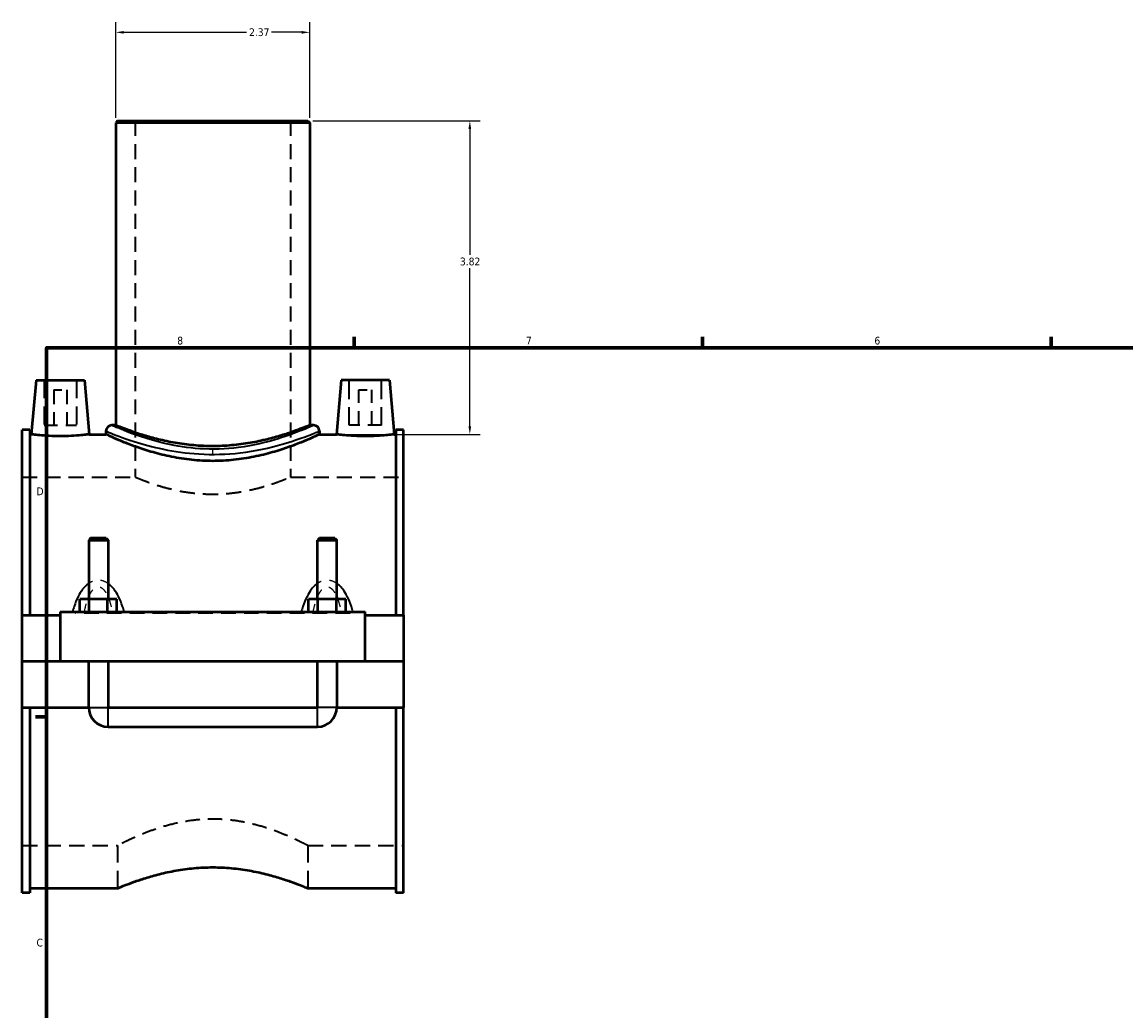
# Model space of a CAD drawing. Header units: inches. Extents: x 0.1 to 54.3, y -0.2 to 49.3.
# Tile 2 of 8: x 0.2 to 13.7, y 12.9 to 25. Entities that reach past the tile are written whole.
import ezdxf

# ---------------------------------------------------------------- set-up
doc = ezdxf.new("R2010")
doc.units = ezdxf.units.IN
doc.header["$MEASUREMENT"] = 0
doc.linetypes.add('DASHED', pattern=[0.2067, 0.1654, -0.0413])
for name, color, linetype, lineweight in [('Border (ANSI)', 7, 'Continuous', 70), ('Dimension (ANSI)', 7, 'Continuous', 25), ('Hidden (ANSI)', 7, 'DASHED', 35), ('Hidden Narrow (ANSI)', 7, 'DASHED', 25), ('Visible (ANSI)', 7, 'Continuous', 50), ('Visible Narrow (ANSI)', 7, 'Continuous', 35)]:
    doc.layers.add(name, color=color, linetype=linetype, lineweight=lineweight)
doc.styles.add('Note Text (ANSI)', font='tahoma.ttf')
doc.dimstyles.new('Default (ANSI)', dxfattribs={"dimtxt": 0.094488, "dimasz": 0.098425, "dimexe": 0.125, "dimexo": 0.0625, "dimgap": 0.031496, "dimtad": 0, "dimtih": 1, "dimtoh": 1, "dimrnd": 1e-08, "dimzin": 4, "dimdsep": 46, "dimtxsty": 'Note Text (ANSI)', "dimcen": 0.09, "dimdle": 0.393701, "dimclrd": 256, "dimclre": 256, "dimclrt": 5, "dimadec": 0, "dimazin": 1, "dimtfac": 1, "dimtofl": 0, "dimtmove": 0, "dimatfit": 3, "dimfxl": 1, "dimtolj": 1, "dimtzin": 4, "dimlwd": -1, "dimlwe": -1, "dimarcsym": 0})

# ---------------------------------------------------------------- blocks, each defined once
blk = doc.blocks.new('Borders Default Border')
at = {"layer": 'Border (ANSI)'}
for p, q in [((4.25, 21), (4.25, 21.134)), ((8.5, 21), (8.5, 21.134)), ((12.75, 21), (12.75, 21.134)), ((0.5, 16.5), (0.366, 16.5))]:
    blk.add_line(p, q, dxfattribs=at)
at = {"layer": 'Border (ANSI)', "flags": 128}
blk.add_lwpolyline([(0.5, 1), (0.5, 21), (33.5, 21), (33.5, 1), (0.5, 1)], dxfattribs=at)
at = {"layer": 'Border (ANSI)', "color": 5, "true_color": 0x0000ff, "char_height": 0.0945, "attachment_point": 7, "style": 'Note Text (ANSI)'}
for s, insert in [('8', (2.094, 21.038)), ('7', (6.346, 21.04)), ('6', (10.595, 21.038)), ('D', (0.378, 19.203)), ('C', (0.378, 13.701))]:
    blk.add_mtext(s, dxfattribs=dict(at, insert=insert))
blk = doc.blocks.new('*D6')
at = {"layer": 'Defpoints', "color": 0, "transparency": 16777216}
for p in [(3.686, 23.765), (5.662, 23.765), (4.034, 19.945)]:
    blk.add_point(p, dxfattribs=at)
at = {"layer": 'Dimension (ANSI)', "transparency": 16777216}
for p, q in [((3.749, 23.765), (5.787, 23.765)), ((5.662, 23.667), (5.662, 22.131)), ((5.662, 20.043), (5.662, 21.969)), ((4.096, 19.945), (5.787, 19.945))]:
    blk.add_line(p, q, dxfattribs=at)
for points in [[(5.645, 23.667), (5.678, 23.667), (5.662, 23.765)], [(5.645, 20.043), (5.678, 20.043), (5.662, 19.945)]]:
    blk.add_solid(points, dxfattribs=at)
at = {"layer": 'Dimension (ANSI)', "color": 5, "transparency": 16777216, "insert": (5.541, 22.099), "char_height": 0.0945, "attachment_point": 1, "style": 'Note Text (ANSI)'}
blk.add_mtext('\\A1;3.82', dxfattribs=at)
blk = doc.blocks.new('*D7')
at = {"layer": 'Defpoints', "color": 0, "transparency": 16777216}
for p in [(3.71, 24.845), (1.344, 23.741), (3.71, 23.741)]:
    blk.add_point(p, dxfattribs=at)
at = {"layer": 'Dimension (ANSI)', "transparency": 16777216}
for p, q in [((1.344, 23.804), (1.344, 24.97)), ((3.71, 23.804), (3.71, 24.97)), ((1.442, 24.845), (2.938, 24.845)), ((3.611, 24.845), (3.242, 24.845))]:
    blk.add_line(p, q, dxfattribs=at)
for points in [[(1.442, 24.861), (1.442, 24.828), (1.344, 24.845)], [(3.611, 24.861), (3.611, 24.828), (3.71, 24.845)]]:
    blk.add_solid(points, dxfattribs=at)
at = {"layer": 'Dimension (ANSI)', "color": 5, "transparency": 16777216, "insert": (2.97, 24.894), "char_height": 0.0945, "attachment_point": 1, "style": 'Note Text (ANSI)'}
blk.add_mtext('\\A1;2.37', dxfattribs=at)

msp = doc.modelspace()

# ---------------------------------------------------------------- linework, layer by layer
at = {"layer": 'Hidden (ANSI)', "ltscale": 1.105085}
for p, q in [((1.58, 23.765), (1.58, 19.425)), ((3.473, 23.765), (3.473, 19.425))]:
    msp.add_line(p, q, dxfattribs=at)
at = {"layer": 'Hidden (ANSI)', "ltscale": 1.333288}
for p, q in [((0.47, 20.606), (0.47, 20.055)), ((0.864, 20.606), (0.864, 20.055)), ((4.19, 20.055), (4.19, 20.606)), ((4.584, 20.055), (4.584, 20.606))]:
    msp.add_line(p, q, dxfattribs=at)
at = {"layer": 'Hidden (ANSI)', "ltscale": 0.471064}
for p, q in [((0.588, 20.488), (0.746, 20.488)), ((4.308, 20.488), (4.466, 20.488))]:
    msp.add_line(p, q, dxfattribs=at)
at = {"layer": 'Hidden (ANSI)', "ltscale": 1.047583}
for p, q in [((0.588, 20.488), (0.588, 20.055)), ((0.746, 20.488), (0.746, 20.055)), ((4.308, 20.055), (4.308, 20.488)), ((4.466, 20.055), (4.466, 20.488))]:
    msp.add_line(p, q, dxfattribs=at)
at = {"layer": 'Hidden (ANSI)', "ltscale": 0.997297}
for p, q in [((0.47, 20.055), (0.864, 20.055)), ((4.584, 20.055), (4.19, 20.055))]:
    msp.add_line(p, q, dxfattribs=at)
at = {"layer": 'Hidden (ANSI)', "ltscale": 1.111549}
for p, q in [((0.202, 19.425), (1.58, 19.425)), ((3.473, 19.425), (4.852, 19.425))]:
    msp.add_line(p, q, dxfattribs=at)
at = {"layer": 'Hidden (ANSI)', "ltscale": 0.897567}
for p, q in [((1.014, 17.177), (1.25, 17.177)), ((3.804, 17.177), (4.04, 17.177))]:
    msp.add_line(p, q, dxfattribs=at)
at = {"layer": 'Hidden (ANSI)', "ltscale": 1.127809}
for p, q in [((0.202, 14.933), (1.367, 14.933)), ((3.686, 14.933), (4.852, 14.933))]:
    msp.add_line(p, q, dxfattribs=at)
at = {"layer": 'Hidden (ANSI)', "ltscale": 1.257862}
for p, q in [((1.367, 14.933), (1.367, 14.413)), ((3.686, 14.933), (3.686, 14.413))]:
    msp.add_line(p, q, dxfattribs=at)
at = {"layer": 'Hidden (ANSI)', "ltscale": 1.119915}
msp.add_open_spline([(1.58, 19.425), (1.58, 19.425), (1.586, 19.423), (1.611, 19.412), (1.629, 19.405), (1.678, 19.386), (1.708, 19.374), (1.777, 19.349), (1.816, 19.336), (1.899, 19.31), (1.946, 19.296), (2.049, 19.271), (2.104, 19.258), (2.221, 19.238), (2.282, 19.23), (2.404, 19.219), (2.467, 19.216), (2.587, 19.216), (2.649, 19.219), (2.772, 19.23), (2.833, 19.238), (2.949, 19.258), (3.005, 19.271), (3.107, 19.296), (3.154, 19.31), (3.238, 19.336), (3.277, 19.349), (3.346, 19.374), (3.376, 19.386), (3.425, 19.405), (3.443, 19.412), (3.467, 19.423), (3.473, 19.425), (3.473, 19.425)], degree=3, knots=[3.672636, 3.672636, 3.672636, 3.672636, 4.131424, 4.131424, 4.590212, 4.590212, 5.049, 5.049, 5.507788, 5.507788, 5.967159, 5.967159, 6.42653, 6.42653, 6.885901, 6.885901, 7.345273, 7.345273, 7.804644, 7.804644, 8.264015, 8.264015, 8.723386, 8.723386, 9.182757, 9.182757, 9.641545, 9.641545, 10.100333, 10.100333, 10.559121, 10.559121, 11.017909, 11.017909, 11.017909, 11.017909], dxfattribs=at)
at = {"layer": 'Hidden (ANSI)', "ltscale": 1.056309}
msp.add_open_spline([(3.686, 14.933), (3.686, 14.933), (3.679, 14.937), (3.649, 14.952), (3.626, 14.963), (3.567, 14.992), (3.53, 15.01), (3.445, 15.048), (3.397, 15.068), (3.296, 15.108), (3.239, 15.129), (3.113, 15.169), (3.046, 15.188), (2.903, 15.22), (2.829, 15.233), (2.678, 15.251), (2.601, 15.255), (2.452, 15.255), (2.376, 15.251), (2.225, 15.233), (2.15, 15.22), (2.008, 15.188), (1.94, 15.169), (1.815, 15.129), (1.758, 15.108), (1.656, 15.068), (1.609, 15.048), (1.524, 15.01), (1.487, 14.992), (1.427, 14.963), (1.405, 14.952), (1.375, 14.937), (1.367, 14.933), (1.367, 14.933)], degree=3, knots=[4.534932, 4.534932, 4.534932, 4.534932, 5.100902, 5.100902, 5.666873, 5.666873, 6.232843, 6.232843, 6.798814, 6.798814, 7.366576, 7.366576, 7.934338, 7.934338, 8.502101, 8.502101, 9.069863, 9.069863, 9.637625, 9.637625, 10.205388, 10.205388, 10.77315, 10.77315, 11.340912, 11.340912, 11.906883, 11.906883, 12.472853, 12.472853, 13.038824, 13.038824, 13.604795, 13.604795, 13.604795, 13.604795], dxfattribs=at)
at = {"layer": 'Hidden Narrow (ANSI)', "ltscale": 0.1358}
msp.add_line((2.527, 19.704), (2.527, 19.762), dxfattribs=at)
at = {"layer": 'Hidden Narrow (ANSI)', "ltscale": 1.079826}
msp.add_line((4.201, 17.76), (0.853, 17.76), dxfattribs=at)
at = {"layer": 'Hidden Narrow (ANSI)', "ltscale": 0.436711}
for points in [[(1.25, 18.127), (1.239, 18.135), (1.227, 18.142), (1.199, 18.155), (1.182, 18.161), (1.154, 18.166), (1.143, 18.167), (1.132, 18.167), (1.121, 18.167), (1.11, 18.166), (1.082, 18.161), (1.065, 18.155), (1.036, 18.142), (1.025, 18.135), (1.014, 18.127)], [(4.04, 18.127), (4.029, 18.135), (4.017, 18.142), (3.989, 18.155), (3.972, 18.161), (3.944, 18.166), (3.933, 18.167), (3.922, 18.167), (3.911, 18.167), (3.9, 18.166), (3.872, 18.161), (3.855, 18.155), (3.826, 18.142), (3.815, 18.135), (3.804, 18.127)]]:
    msp.add_open_spline(points, degree=3, knots=[-2.2110451, -2.2110451, -2.2110451, -2.2110451, -2.1089636, -2.1089636, -1.9744711, -1.9744711, -1.8904132, -1.8904132, -1.8904132, -1.8063554, -1.8063554, -1.6718628, -1.6718628, -1.5697814, -1.5697814, -1.5697814, -1.5697814], dxfattribs=at)
at = {"layer": 'Hidden Narrow (ANSI)', "ltscale": 0.608765}
for points in [[(1.014, 17.964), (1.017, 17.971), (1.02, 17.978), (1.031, 18.001), (1.04, 18.016), (1.06, 18.045), (1.072, 18.059), (1.094, 18.076), (1.103, 18.081), (1.119, 18.086), (1.126, 18.086), (1.132, 18.086), (1.138, 18.086), (1.144, 18.086), (1.16, 18.081), (1.17, 18.076), (1.192, 18.059), (1.204, 18.045), (1.224, 18.016), (1.233, 18.001), (1.244, 17.978), (1.247, 17.971), (1.25, 17.964)], [(3.804, 17.964), (3.807, 17.971), (3.81, 17.978), (3.821, 18.001), (3.83, 18.016), (3.85, 18.045), (3.862, 18.059), (3.884, 18.076), (3.893, 18.081), (3.909, 18.086), (3.916, 18.086), (3.922, 18.086), (3.928, 18.086), (3.934, 18.086), (3.95, 18.081), (3.96, 18.076), (3.982, 18.059), (3.994, 18.045), (4.014, 18.016), (4.023, 18.001), (4.034, 17.978), (4.037, 17.971), (4.04, 17.964)]]:
    msp.add_open_spline(points, degree=3, knots=[1.242335, 1.242335, 1.242335, 1.242335, 1.312879, 1.312879, 1.480973, 1.480973, 1.671863, 1.671863, 1.806355, 1.806355, 1.890413, 1.890413, 1.890413, 1.974471, 1.974471, 2.108964, 2.108964, 2.299854, 2.299854, 2.467947, 2.467947, 2.538491, 2.538491, 2.538491, 2.538491], dxfattribs=at)
at = {"layer": 'Hidden Narrow (ANSI)', "ltscale": 0.283038}
for points, knots in [([(0.961, 17.78), (0.962, 17.785), (0.963, 17.789), (0.972, 17.832), (0.981, 17.869), (0.996, 17.916), (0.999, 17.927), (1.003, 17.937)], [0.7014411, 0.7014411, 0.7014411, 0.7014411, 0.7414374, 0.7414374, 1.0583379, 1.0583379, 1.158365, 1.158365, 1.158365, 1.158365]), ([(1.26, 17.937), (1.264, 17.927), (1.268, 17.916), (1.283, 17.869), (1.292, 17.832), (1.3, 17.789), (1.301, 17.785), (1.302, 17.78)], [2.6224615, 2.6224615, 2.6224615, 2.6224615, 2.7224886, 2.7224886, 3.039389, 3.039389, 3.0793854, 3.0793854, 3.0793854, 3.0793854]), ([(3.751, 17.78), (3.752, 17.785), (3.753, 17.789), (3.762, 17.832), (3.771, 17.869), (3.786, 17.916), (3.789, 17.927), (3.793, 17.937)], [0.7014411, 0.7014411, 0.7014411, 0.7014411, 0.7414379, 0.7414379, 1.0583382, 1.0583382, 1.158365, 1.158365, 1.158365, 1.158365]), ([(4.05, 17.937), (4.054, 17.927), (4.058, 17.916), (4.073, 17.869), (4.082, 17.832), (4.09, 17.789), (4.091, 17.785), (4.092, 17.78)], [2.6224615, 2.6224615, 2.6224615, 2.6224615, 2.7224882, 2.7224882, 3.0393886, 3.0393886, 3.0793854, 3.0793854, 3.0793854, 3.0793854])]:
    msp.add_open_spline(points, degree=3, knots=knots, dxfattribs=at)
at = {"layer": 'Visible (ANSI)'}
for p, q in [((1.367, 23.765), (1.344, 23.741)), ((3.71, 23.741), (1.344, 23.741)), ((1.344, 23.741), (1.344, 20.056)), ((1.367, 23.765), (3.686, 23.765)), ((3.686, 23.765), (3.71, 23.741)), ((3.71, 23.741), (3.71, 20.056)), ((0.372, 20.606), (0.314, 19.945)), ((0.372, 20.606), (0.962, 20.606)), ((0.962, 20.606), (1.02, 19.945)), ((4.092, 20.606), (4.034, 19.945)), ((4.682, 20.606), (4.092, 20.606)), ((4.682, 20.606), (4.74, 19.945)), ((0.202, 17.74), (0.202, 20)), ((0.295, 20), (0.202, 20)), ((0.295, 20), (0.295, 17.74)), ((0.295, 19.945), (0.314, 19.945)), ((1.02, 19.945), (1.225, 19.945)), ((1.225, 19.985), (1.225, 19.945)), ((1.344, 20.056), (1.296, 20.056)), ((3.757, 20.056), (3.71, 20.056)), ((3.828, 19.985), (3.828, 19.945)), ((3.828, 19.945), (4.034, 19.945)), ((4.74, 19.945), (4.759, 19.945)), ((4.759, 20), (4.759, 17.74)), ((4.852, 20), (4.759, 20)), ((4.852, 17.74), (4.852, 20)), ((1.037, 18.678), (1.014, 18.655)), ((1.014, 18.655), (1.25, 18.655)), ((1.014, 18.655), (1.014, 17.937)), ((1.226, 18.678), (1.037, 18.678)), ((1.226, 18.678), (1.25, 18.655)), ((1.25, 18.655), (1.25, 17.937)), ((3.827, 18.678), (3.804, 18.655)), ((3.804, 18.655), (4.04, 18.655)), ((3.804, 17.937), (3.804, 18.655)), ((4.016, 18.678), (3.827, 18.678)), ((4.016, 18.678), (4.04, 18.655)), ((4.04, 17.937), (4.04, 18.655)), ((0.905, 17.78), (0.905, 17.937)), ((1.018, 17.937), (0.905, 17.937)), ((1.018, 17.78), (1.018, 17.937)), ((1.245, 17.937), (1.018, 17.937)), ((1.245, 17.78), (1.245, 17.937)), ((1.359, 17.937), (1.245, 17.937)), ((1.359, 17.78), (1.359, 17.937)), ((3.695, 17.78), (3.695, 17.937)), ((3.808, 17.937), (3.695, 17.937)), ((3.808, 17.78), (3.808, 17.937)), ((4.035, 17.937), (3.808, 17.937)), ((4.035, 17.78), (4.035, 17.937)), ((4.149, 17.937), (4.035, 17.937)), ((4.149, 17.78), (4.149, 17.937)), ((0.667, 17.78), (0.667, 17.181)), ((0.667, 17.78), (4.387, 17.78)), ((4.387, 17.181), (4.387, 17.78)), ((0.202, 17.74), (0.667, 17.74)), ((0.202, 17.181), (0.202, 17.74)), ((4.387, 17.74), (4.852, 17.74)), ((4.852, 17.74), (4.852, 17.181)), ((0.202, 17.181), (0.667, 17.181)), ((0.202, 16.617), (0.202, 17.177)), ((1.014, 17.177), (0.202, 17.177)), ((0.667, 17.181), (4.387, 17.181)), ((1.014, 17.181), (1.014, 17.177)), ((1.014, 16.617), (1.014, 17.177)), ((1.25, 17.181), (1.25, 17.177)), ((1.25, 17.177), (1.25, 16.617)), ((3.804, 17.177), (1.25, 17.177)), ((3.804, 17.177), (3.804, 17.181)), ((3.804, 16.617), (3.804, 17.177)), ((4.04, 17.177), (4.04, 17.181)), ((4.04, 17.177), (4.04, 16.617)), ((4.852, 17.177), (4.04, 17.177)), ((4.387, 17.181), (4.852, 17.181)), ((4.852, 17.177), (4.852, 16.617)), ((0.202, 14.358), (0.202, 16.617)), ((0.202, 16.617), (1.014, 16.617)), ((0.295, 16.617), (0.295, 14.358)), ((1.25, 16.617), (3.804, 16.617)), ((4.04, 16.617), (4.852, 16.617)), ((4.759, 16.617), (4.759, 14.358)), ((4.852, 14.358), (4.852, 16.617)), ((1.25, 16.381), (3.804, 16.381)), ((0.295, 14.413), (1.367, 14.413)), ((3.686, 14.413), (4.759, 14.413)), ((0.295, 14.358), (0.202, 14.358)), ((4.852, 14.358), (4.759, 14.358))]:
    msp.add_line(p, q, dxfattribs=at)
for centre, radius, start, end in [((1.296, 19.985), 0.071, 90, 180), ((3.757, 19.985), 0.071, 0, 90), ((1.25, 16.617), 0.236, 180, 270), ((3.804, 16.617), 0.236, 270, 0)]:
    msp.add_arc(centre, radius, start, end, dxfattribs=at)
for points, knots in [([(1.02, 19.945), (1.02, 19.945), (1.011, 19.944), (0.975, 19.94), (0.948, 19.936), (0.886, 19.931), (0.846, 19.928), (0.759, 19.923), (0.711, 19.922), (0.622, 19.922), (0.575, 19.923), (0.488, 19.928), (0.448, 19.931), (0.385, 19.936), (0.358, 19.94), (0.323, 19.944), (0.314, 19.945), (0.314, 19.945)], [1.356866, 1.356866, 1.356866, 1.356866, 1.695859, 1.695859, 2.034853, 2.034853, 2.374292, 2.374292, 2.713731, 2.713731, 3.053171, 3.053171, 3.39261, 3.39261, 3.731603, 3.731603, 4.070597, 4.070597, 4.070597, 4.070597]), ([(3.828, 19.945), (3.828, 19.945), (3.82, 19.941), (3.787, 19.926), (3.761, 19.914), (3.694, 19.884), (3.653, 19.867), (3.558, 19.828), (3.504, 19.808), (3.39, 19.767), (3.325, 19.746), (3.185, 19.706), (3.108, 19.687), (2.949, 19.655), (2.865, 19.642), (2.696, 19.624), (2.61, 19.62), (2.444, 19.62), (2.358, 19.624), (2.189, 19.642), (2.105, 19.655), (1.945, 19.687), (1.869, 19.706), (1.728, 19.746), (1.664, 19.767), (1.55, 19.808), (1.496, 19.828), (1.401, 19.867), (1.359, 19.884), (1.293, 19.914), (1.267, 19.926), (1.234, 19.941), (1.225, 19.945), (1.225, 19.945)], [5.069194, 5.069194, 5.069194, 5.069194, 5.702187, 5.702187, 6.33518, 6.33518, 6.968172, 6.968172, 7.601165, 7.601165, 8.235471, 8.235471, 8.869776, 8.869776, 9.504082, 9.504082, 10.138387, 10.138387, 10.772693, 10.772693, 11.406998, 11.406998, 12.041304, 12.041304, 12.675609, 12.675609, 13.308602, 13.308602, 13.941595, 13.941595, 14.574588, 14.574588, 15.207581, 15.207581, 15.207581, 15.207581]), ([(2.527, 19.801), (2.452, 19.801), (2.374, 19.804), (2.22, 19.818), (2.144, 19.828), (1.999, 19.853), (1.929, 19.868), (1.801, 19.899), (1.742, 19.915), (1.638, 19.947), (1.589, 19.963), (1.503, 19.994), (1.465, 20.008), (1.405, 20.031), (1.381, 20.04), (1.351, 20.053), (1.344, 20.056), (1.344, 20.056)], [0, 0, 0, 0, 0.573767, 0.573767, 1.147534, 1.147534, 1.721302, 1.721302, 2.295069, 2.295069, 2.868181, 2.868181, 3.441293, 3.441293, 4.014406, 4.014406, 4.587518, 4.587518, 4.587518, 4.587518]), ([(3.71, 20.056), (3.71, 20.056), (3.703, 20.053), (3.672, 20.04), (3.649, 20.031), (3.588, 20.008), (3.551, 19.994), (3.464, 19.963), (3.415, 19.947), (3.311, 19.915), (3.253, 19.899), (3.124, 19.868), (3.055, 19.853), (2.909, 19.828), (2.833, 19.818), (2.68, 19.804), (2.602, 19.801), (2.527, 19.801)], [13.762554, 13.762554, 13.762554, 13.762554, 14.335666, 14.335666, 14.908778, 14.908778, 15.48189, 15.48189, 16.055003, 16.055003, 16.62877, 16.62877, 17.202537, 17.202537, 17.776304, 17.776304, 18.350071, 18.350071, 18.350071, 18.350071]), ([(4.74, 19.945), (4.74, 19.945), (4.731, 19.944), (4.695, 19.94), (4.668, 19.936), (4.606, 19.931), (4.566, 19.928), (4.479, 19.923), (4.431, 19.922), (4.387, 19.922), (4.342, 19.922), (4.295, 19.923), (4.208, 19.928), (4.168, 19.931), (4.105, 19.936), (4.078, 19.94), (4.043, 19.944), (4.034, 19.945), (4.034, 19.945)], [4.070597, 4.070597, 4.070597, 4.070597, 4.40959, 4.40959, 4.748584, 4.748584, 5.088023, 5.088023, 5.427463, 5.427463, 5.427463, 5.766902, 5.766902, 6.106341, 6.106341, 6.445335, 6.445335, 6.784328, 6.784328, 6.784328, 6.784328]), ([(1.367, 14.413), (1.367, 14.413), (1.375, 14.416), (1.404, 14.428), (1.427, 14.437), (1.486, 14.461), (1.523, 14.475), (1.608, 14.505), (1.656, 14.521), (1.758, 14.553), (1.816, 14.57), (1.941, 14.601), (2.009, 14.616), (2.152, 14.641), (2.226, 14.651), (2.377, 14.664), (2.453, 14.668), (2.601, 14.668), (2.677, 14.664), (2.827, 14.651), (2.902, 14.641), (3.044, 14.616), (3.112, 14.601), (3.238, 14.57), (3.296, 14.553), (3.398, 14.521), (3.446, 14.505), (3.53, 14.475), (3.567, 14.461), (3.627, 14.437), (3.649, 14.428), (3.679, 14.416), (3.686, 14.413), (3.686, 14.413)], [4.498263, 4.498263, 4.498263, 4.498263, 5.060197, 5.060197, 5.622131, 5.622131, 6.184065, 6.184065, 6.745998, 6.745998, 7.30863, 7.30863, 7.871262, 7.871262, 8.433894, 8.433894, 8.996525, 8.996525, 9.559157, 9.559157, 10.121789, 10.121789, 10.684421, 10.684421, 11.247052, 11.247052, 11.808986, 11.808986, 12.37092, 12.37092, 12.932854, 12.932854, 13.494788, 13.494788, 13.494788, 13.494788])]:
    msp.add_open_spline(points, degree=3, knots=knots, dxfattribs=at)
at = {"layer": 'Visible Narrow (ANSI)'}
for p, q in [((1.015, 16.617), (1.248, 16.617)), ((1.25, 16.383), (1.25, 16.616)), ((3.804, 16.383), (3.804, 16.616)), ((4.038, 16.617), (3.805, 16.617))]:
    msp.add_line(p, q, dxfattribs=at)
for points, knots in [([(1.226, 19.985), (1.226, 19.985), (1.239, 19.979), (1.318, 19.947), (1.424, 19.904), (1.671, 19.826), (1.791, 19.792), (2.059, 19.736), (2.206, 19.715), (2.525, 19.696), (2.698, 19.701), (3.05, 19.742), (3.225, 19.782), (3.494, 19.859), (3.597, 19.895), (3.736, 19.947), (3.782, 19.966), (3.821, 19.982), (3.828, 19.985), (3.828, 19.985)], [-25.308512, -25.308512, -25.308512, -25.308512, -24.526373, -24.526373, -22.913205, -22.913205, -21.787152, -21.787152, -20.660356, -20.660356, -19.422358, -19.422358, -17.971716, -17.971716, -16.763496, -16.763496, -15.76849, -15.76849, -15.185109, -15.185109, -15.185109, -15.185109]), ([(3.757, 20.056), (3.757, 20.056), (3.75, 20.052), (3.713, 20.036), (3.67, 20.017), (3.538, 19.964), (3.441, 19.927), (3.187, 19.848), (3.021, 19.807), (2.688, 19.765), (2.525, 19.759), (2.224, 19.779), (2.084, 19.801), (1.831, 19.858), (1.718, 19.893), (1.484, 19.973), (1.384, 20.017), (1.309, 20.05), (1.297, 20.055), (1.297, 20.056)], [15.185109, 15.185109, 15.185109, 15.185109, 15.76849, 15.76849, 16.763496, 16.763496, 17.971716, 17.971716, 19.422358, 19.422358, 20.660356, 20.660356, 21.787152, 21.787152, 22.913205, 22.913205, 24.526373, 24.526373, 25.308512, 25.308512, 25.308512, 25.308512]), ([(1.014, 18.127), (1.004, 18.12), (0.995, 18.113), (0.969, 18.09), (0.954, 18.074), (0.92, 18.029), (0.902, 18), (0.867, 17.93), (0.85, 17.89), (0.829, 17.826), (0.822, 17.803), (0.816, 17.78)], [-1.569781, -1.569781, -1.569781, -1.569781, -1.480973, -1.480973, -1.312879, -1.312879, -1.058338, -1.058338, -0.741437, -0.741437, -0.568171, -0.568171, -0.568171, -0.568171]), ([(1.448, 17.78), (1.441, 17.803), (1.435, 17.826), (1.413, 17.89), (1.397, 17.93), (1.362, 18), (1.344, 18.029), (1.309, 18.074), (1.294, 18.09), (1.269, 18.113), (1.26, 18.12), (1.25, 18.127)], [-3.212656, -3.212656, -3.212656, -3.212656, -3.039389, -3.039389, -2.722489, -2.722489, -2.467947, -2.467947, -2.299854, -2.299854, -2.211045, -2.211045, -2.211045, -2.211045]), ([(3.804, 18.127), (3.794, 18.12), (3.785, 18.113), (3.759, 18.09), (3.744, 18.074), (3.71, 18.029), (3.692, 18), (3.657, 17.93), (3.64, 17.89), (3.619, 17.826), (3.612, 17.803), (3.606, 17.78)], [-1.569781, -1.569781, -1.569781, -1.569781, -1.480973, -1.480973, -1.312879, -1.312879, -1.058338, -1.058338, -0.741438, -0.741438, -0.568171, -0.568171, -0.568171, -0.568171]), ([(4.238, 17.78), (4.231, 17.803), (4.225, 17.826), (4.203, 17.89), (4.187, 17.93), (4.152, 18), (4.134, 18.029), (4.099, 18.074), (4.084, 18.09), (4.059, 18.113), (4.05, 18.12), (4.04, 18.127)], [-3.212656, -3.212656, -3.212656, -3.212656, -3.039389, -3.039389, -2.722488, -2.722488, -2.467947, -2.467947, -2.299854, -2.299854, -2.211045, -2.211045, -2.211045, -2.211045])]:
    msp.add_open_spline(points, degree=3, knots=knots, dxfattribs=at)
for points in [[(1.003, 17.937), (1.007, 17.946), (1.01, 17.955), (1.014, 17.964)], [(1.25, 17.964), (1.254, 17.955), (1.257, 17.946), (1.26, 17.937)], [(3.793, 17.937), (3.797, 17.946), (3.8, 17.955), (3.804, 17.964)], [(4.04, 17.964), (4.044, 17.955), (4.047, 17.946), (4.05, 17.937)]]:
    msp.add_open_spline(points, degree=3, dxfattribs=at)

# ---------------------------------------------------------------- block references
msp.add_blockref('Borders Default Border', (0, 0))

# ---------------------------------------------------------------- dimensions: what is measured, and where the dimension line sits
at = {"layer": 'Dimension (ANSI)'}
for base, p1, p2, angle, override, picture, middle in [((3.71, 24.845), (1.344, 23.741), (3.71, 23.741), 180, {"dimgap": 0.031496, "dimtih": 0, "dimtoh": 0, "dimdec": 2, "dimtol": 0, "dimlim": 0, "dimtp": 0, "dimtm": 0, "dimtdec": 2, "dimatfit": 1}, '*D7', (3.09, 24.845)), ((5.662, 23.765), (4.034, 19.945), (3.686, 23.765), 270, {"dimgap": 0.031496, "dimdec": 2, "dimtol": 0, "dimlim": 0, "dimtp": 0, "dimtm": 0, "dimtdec": 2, "dimatfit": 1}, '*D6', (5.662, 22.05))]:
    dim = msp.add_linear_dim(base=base, p1=p1, p2=p2, angle=angle, dimstyle='Default (ANSI)', override=override, dxfattribs=at)
    dim.commit()
    dim.dimension.update_dxf_attribs({"geometry": picture, "text_midpoint": middle, "dimtype": 160})

doc.saveas('drawing.dxf')
